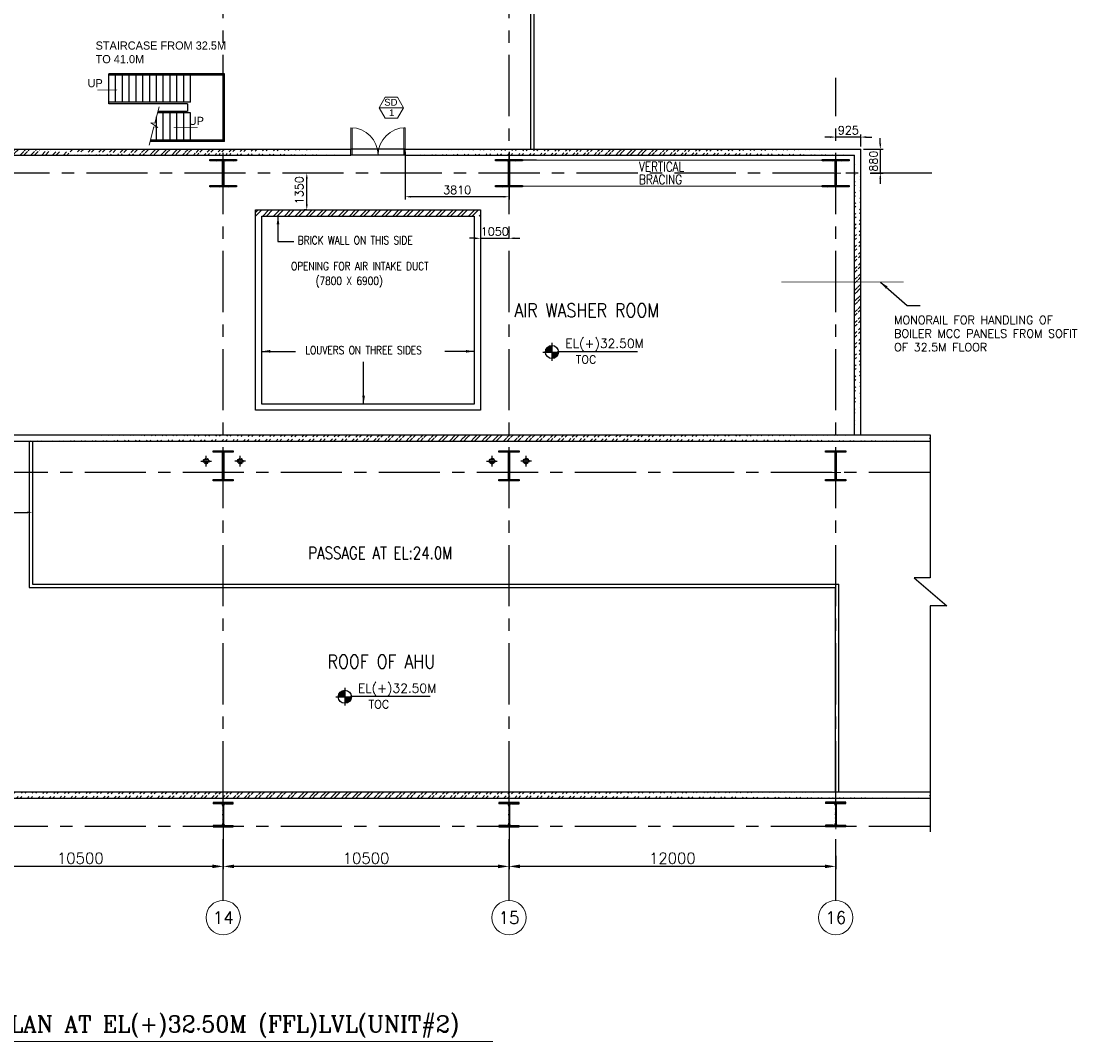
# Model space of a CAD drawing. Header units: inches. Extents: x 0 to 1544102, y -487208 to 23144100.
# Tile 75 of 256: x 541301 to 580576, y -283998 to -246529. Entities that reach past the tile are written whole.
import ezdxf
from ezdxf.enums import TextEntityAlignment as Align

# ---------------------------------------------------------------- set-up
doc = ezdxf.new("R2010")
doc.units = ezdxf.units.IN
doc.header["$LTSCALE"] = 1800
doc.header["$MEASUREMENT"] = 0
for name, pattern in [('CENTER', [2, 1.25, -0.25, 0.25, -0.25]), ('CENTER2', [1.125, 0.75, -0.125, 0.125, -0.125]), ('HIDDEN', [0.375, 0.25, -0.125]), ('HIDDEN2', [0.1875, 0.125, -0.0625])]:
    doc.linetypes.add(name, pattern=pattern)
doc.layers.get('0').update_dxf_attribs({"color": 253, "lineweight": 9})
for name, color, linetype in [('1', 7, 'Continuous'), ('BRACING', 1, 'HIDDEN'), ('COL', 1, 'Continuous'), ('CONCRETE', 145, 'Continuous'), ('GRID', 251, 'CENTER'), ('RAIN WATER', 6, 'Continuous'), ('STAIR', 2, 'Continuous'), ('STEEL', 231, 'Continuous'), ('TEXT', 3, 'Continuous'), ('WALL', 6, 'Continuous'), ('WALL1', 6, 'Continuous')]:
    doc.layers.add(name, color=color, linetype=linetype)
for name, color, linetype, lineweight in [('2CON', 1, 'Continuous', 13), ('A-CUT OUT', 3, 'Continuous', 30), ('A-DOOR', 31, 'Continuous', 9), ('A-WIN TAG', 3, 'Continuous', 13), ('A-WIN TAG TEXT', 3, 'Continuous', 13), ('CEN', 2, 'CENTER', 15), ('CL', 8, 'CENTER', 15), ('DIM', 4, 'Continuous', 18), ('dimension line', 4, 'Continuous', 18), ('LEADER', 4, 'Continuous', 15), ('TIT', 4, 'Continuous', 13), ('WALL HATCH', 251, 'Continuous', 13)]:
    doc.layers.add(name, color=color, linetype=linetype, lineweight=lineweight)
doc.styles.add('ARCHITECTURE', font='stylu.ttf')
doc.styles.add('COMPLEX', font='complex')
doc.styles.add('HTX11', font='O8111901')
doc.styles.add('ROAMNS', font='ROMANS.shx')
doc.styles.add('ROMANS', font='romans.shx')
doc.styles.add('ROMANT', font='romant')
doc.styles.add('SIMPLEX-25', font='simplex.shx')
doc.styles.get("Standard").update_dxf_attribs({"font": 'arial.ttf'})
doc.linetypes.add('FENCELINE1', pattern='A,0.25,-0.1,[133,ltypeshp.shx,S=0.1,R=0,X=-0.1,Y=0],-0.1,1', length=1.45)
doc.dimstyles.new('DIM INT 1', dxfattribs={"dimtxt": 300, "dimasz": 200, "dimexe": 100, "dimexo": 100, "dimgap": 100, "dimtad": 1, "dimdec": 0, "dimzin": 13, "dimdsep": 46, "dimlunit": 5, "dimtxsty": 'ROAMNS', "dimblk1": 'CLOSEDBLANK', "dimcen": 0.09, "dimclrd": 9, "dimclre": 9, "dimclrt": 4, "dimadec": 0, "dimazin": 0, "dimtfac": 1, "dimtdec": 0, "dimtix": 1, "dimtmove": 2, "dimatfit": 3, "dimfxl": 1, "dimtolj": 1, "dimtzin": 13, "dimarcsym": 0})
doc.dimstyles.new('DIM100 x2', dxfattribs={"dimscale": 0, "dimtxt": 400, "dimasz": 400, "dimexe": 100, "dimexo": 100, "dimgap": 100, "dimtad": 1, "dimdec": 0, "dimzin": 13, "dimdsep": 46, "dimtxsty": 'ROMANS', "dimblk2": 'OBLIQUE', "dimcen": 100, "dimdle": 100, "dimclrd": 9, "dimclre": 9, "dimclrt": 4, "dimadec": 0, "dimazin": 0, "dimtfac": 1.1, "dimtdec": 0, "dimtix": 1, "dimtmove": 2, "dimatfit": 3, "dimfxl": 1, "dimtolj": 1, "dimtzin": 13, "dimarcsym": 0})
doc.dimstyles.new('USER175', dxfattribs={"dimscale": 175, "dimtxt": 2, "dimasz": 1.75, "dimexe": 0, "dimexo": 0, "dimgap": 0.5, "dimtad": 1, "dimdec": 0, "dimzin": 0, "dimdsep": 46, "dimtxsty": 'ROMANS', "dimcen": 0, "dimclrd": 4, "dimclre": 4, "dimclrt": 4, "dimadec": 0, "dimazin": 0, "dimtfac": 0.09, "dimtdec": 0, "dimtix": 1, "dimtofl": 0, "dimtmove": 0, "dimatfit": 3, "dimfxl": 1, "dimtolj": 1, "dimtzin": 0, "dimarcsym": 0})

# ---------------------------------------------------------------- blocks, each defined once
blk = doc.blocks.new('*D243')
at = {"layer": 'dimension line', "color": 9, "lineweight": -2, "transparency": 16777216}
for p, q in [((559214, -276037), (559214, -277663)), ((571214, -277181), (571214, -277663)), ((570814, -277563), (559614, -277563))]:
    blk.add_line(p, q, dxfattribs=at)
at = {"layer": 'dimension line', "color": 9, "transparency": 16777216}
for points in [[(559614, -277496), (559614, -277629), (559214, -277563)], [(570814, -277496), (570814, -277629), (571214, -277563)]]:
    blk.add_solid(points, dxfattribs=at)
at = {"layer": 'dimension line', "color": 4, "transparency": 16777216, "insert": (565214, -277263), "char_height": 400, "attachment_point": 5, "style": 'ROMANS'}
blk.add_mtext('\\A1;12000', dxfattribs=at)
blk = doc.blocks.new('_Oblique')
at = {"color": 0, "linetype": 'ByBlock', "lineweight": -2}
blk.add_line((-0.5, -0.5), (0.5, 0.5), dxfattribs=at)
blk = doc.blocks.new('*D244')
at = {"layer": 'dimension line', "color": 9, "lineweight": -2, "transparency": 16777216}
for p, q in [((538214, -277071), (538214, -277663)), ((548714, -277181), (548714, -277663)), ((548314, -277563), (538614, -277563))]:
    blk.add_line(p, q, dxfattribs=at)
at = {"layer": 'dimension line', "color": 9, "transparency": 16777216}
for points in [[(538614, -277496), (538614, -277629), (538214, -277563)], [(548314, -277496), (548314, -277629), (548714, -277563)]]:
    blk.add_solid(points, dxfattribs=at)
at = {"layer": 'dimension line', "color": 4, "transparency": 16777216, "insert": (543464, -277263), "char_height": 400, "attachment_point": 5, "style": 'ROMANS'}
blk.add_mtext('\\A1;10500', dxfattribs=at)
blk = doc.blocks.new('*D245')
at = {"layer": 'dimension line', "color": 9, "lineweight": -2, "transparency": 16777216}
for p, q in [((548714, -276037), (548714, -277663)), ((559214, -277181), (559214, -277663)), ((558814, -277563), (549114, -277563))]:
    blk.add_line(p, q, dxfattribs=at)
at = {"layer": 'dimension line', "color": 9, "transparency": 16777216}
for points in [[(549114, -277496), (549114, -277629), (548714, -277563)], [(558814, -277496), (558814, -277629), (559214, -277563)]]:
    blk.add_solid(points, dxfattribs=at)
at = {"layer": 'dimension line', "color": 4, "transparency": 16777216, "insert": (553964, -277263), "char_height": 400, "attachment_point": 5, "style": 'ROMANS'}
blk.add_mtext('\\A1;10500', dxfattribs=at)
blk = doc.blocks.new('*D518')
at = {"layer": 'DIM', "color": 9, "lineweight": -2, "transparency": 16777216}
for p, q in [((551779, -252101), (551684, -252101)), ((551784, -253251), (551784, -252301)), ((551779, -253451), (551684, -253451))]:
    blk.add_line(p, q, dxfattribs=at)
at = {"layer": 'DIM', "color": 9, "transparency": 16777216}
for points in [[(551751, -252301), (551818, -252301), (551784, -252101)], [(551751, -253251), (551818, -253251), (551784, -253451)]]:
    blk.add_solid(points, dxfattribs=at)
at = {"layer": 'DIM', "color": 4, "transparency": 16777216, "insert": (551508, -252731), "char_height": 300, "attachment_point": 5, "rotation": 90, "style": 'ROAMNS'}
blk.add_mtext('\\A1;1350', dxfattribs=at)
blk = doc.blocks.new('_ClosedBlank')
at = {"color": 0, "linetype": 'ByBlock', "lineweight": -2}
for p, q in [((-1, 0.17), (0, 0)), ((-1, 0.17), (-1, -0.17)), ((0, 0), (-1, -0.17))]:
    blk.add_line(p, q, dxfattribs=at)
blk = doc.blocks.new('*D519')
at = {"layer": 'DIM', "color": 9, "lineweight": -2, "transparency": 16777216}
for p, q in [((557964, -254495), (557764, -254495)), ((558164, -254495), (559214, -254495)), ((559414, -254495), (559614, -254495))]:
    blk.add_line(p, q, dxfattribs=at)
at = {"layer": 'DIM', "color": 9, "transparency": 16777216}
for points in [[(557964, -254462), (557964, -254529), (558164, -254495)], [(559414, -254462), (559414, -254529), (559214, -254495)]]:
    blk.add_solid(points, dxfattribs=at)
at = {"layer": 'DIM', "color": 4, "transparency": 16777216, "insert": (558689, -254245), "char_height": 300, "attachment_point": 5, "style": 'ROAMNS'}
blk.add_mtext('\\A1;1050', dxfattribs=at)
blk = doc.blocks.new('D E F G-ROW COLUMN UNIT2')
at = {"layer": 'COL'}
h = blk.add_hatch(dxfattribs=at)
h.set_pattern_fill('ANSI31', color=256, scale=200, angle=180, style=0)
h.set_pattern_definition([(225, (-557328.912, -127499.994), (17.6776695, -17.6776695), [])])
h.paths.add_polyline_path([(495, 500), (0, 500), (0, 446), (22, 450), (495, 450)])
h.paths.add_polyline_path([(0, 500), (-495, 500), (-495, 450), (0, 450)])
h.paths.add_polyline_path([(0, 450), (-22, 450), (-22, 0), (0, 0)])
h.paths.add_polyline_path([(22, 450), (0, 450), (0, 0), (22, 0)])
h.paths.add_polyline_path([(0, 0), (-22, 0), (-22, -450), (0, -450)])
h.paths.add_polyline_path([(22, 0), (0, 0), (0, -450), (22, -450)])
h.paths.add_polyline_path([(0, -450), (0, -500), (-495, -500), (-495, -450)])
h.paths.add_polyline_path([(495, -450), (0, -450), (0, -500), (495, -500)])
at = {"layer": 'CEN'}
for p, q in [((0, -500), (0, 500)), ((192, 0), (-192, 0))]:
    blk.add_line(p, q, dxfattribs=at)
at = {"layer": 'COL'}
for points in [[(-495, 500), (495, 500), (495, 450), (-495, 450)], [(-22, 450), (22, 450), (22, -450), (-22, -450)], [(-495, -450), (495, -450), (495, -500), (-495, -500)]]:
    blk.add_lwpolyline(points, close=True, dxfattribs=at)
blk = doc.blocks.new('PL-FFL2')
at = {"layer": 'A-CUT OUT'}
h = blk.add_hatch(color=7, dxfattribs=at)
h.paths.add_polyline_path([(3.09, 1.96, 0.414214), (1.09, -0.04), (3.09, -0.04)])
h.paths.add_polyline_path([(5.09, -0.04), (3.09, -0.04), (3.09, -2.04, 0.414214)])
at = {"color": 1, "linetype": 'Continuous'}
for p, q in [((3.09, 2.74), (3.09, -2.74)), ((29.24, 0), (4.78, 0)), ((4.78, 0), (5.09, 0)), ((0.31, -0.04), (5.09, -0.04))]:
    blk.add_line(p, q, dxfattribs=at)
blk.add_circle((3.09, -0.04), 2, dxfattribs=at)
at = {"color": 4, "linetype": 'Continuous'}
blk.add_attdef('EL(+)', text='', height=2.75, dxfattribs=at).set_placement((18.98, 2.4), align=Align.MIDDLE)
at = {"color": 3, "linetype": 'Continuous'}
blk.add_attdef('XXX', text='', height=2.5, dxfattribs=at).set_placement((18.44, -3.52), align=Align.MIDDLE)
blk = doc.blocks.new('GRD')
at = {"layer": 'CL', "linetype": 'Continuous'}
blk.add_circle((0, 419.99985), 419.99985, dxfattribs=at)
at = {"layer": 'CL', "color": 4, "style": 'COMPLEX'}
blk.add_attdef('GRD', text='', height=300, dxfattribs=at).set_placement((0, 419.99985), align=Align.MIDDLE)
blk = doc.blocks.new('*D710')
at = {"layer": 'DIM', "color": 9, "lineweight": -2, "transparency": 16777216}
for p, q in [((572852, -251021), (572852, -250821)), ((572239, -251221), (572952, -251221)), ((572852, -251221), (572852, -252101)), ((572474, -252101), (572952, -252101)), ((572852, -252301), (572852, -252501))]:
    blk.add_line(p, q, dxfattribs=at)
at = {"layer": 'DIM', "color": 9, "transparency": 16777216}
for points in [[(572818, -251021), (572885, -251021), (572852, -251221)], [(572818, -252301), (572885, -252301), (572852, -252101)]]:
    blk.add_solid(points, dxfattribs=at)
at = {"layer": 'DIM', "color": 4, "transparency": 16777216, "insert": (572602, -251661), "char_height": 300, "attachment_point": 5, "rotation": 90, "style": 'ROAMNS'}
blk.add_mtext('\\A1;880', dxfattribs=at)
blk = doc.blocks.new('*D711')
at = {"layer": 'DIM', "color": 9, "lineweight": -2, "transparency": 16777216}
for p, q in [((571014, -250778), (570814, -250778)), ((571214, -250825), (571214, -250678)), ((572139, -250778), (571214, -250778)), ((572139, -251121), (572139, -250678)), ((572339, -250778), (572539, -250778))]:
    blk.add_line(p, q, dxfattribs=at)
at = {"layer": 'DIM', "color": 9, "transparency": 16777216}
for points in [[(571014, -250744), (571014, -250811), (571214, -250778)], [(572339, -250744), (572339, -250811), (572139, -250778)]]:
    blk.add_solid(points, dxfattribs=at)
at = {"layer": 'DIM', "color": 4, "transparency": 16777216, "insert": (571676, -250528), "char_height": 300, "attachment_point": 5, "style": 'ROAMNS'}
blk.add_mtext('\\A1;925', dxfattribs=at)
blk = doc.blocks.new('B-ROW COLUMN (ABOVE 27.6M)')
at = {"layer": 'COL', "linetype": 'Continuous'}
h = blk.add_hatch(dxfattribs=at)
h.set_pattern_fill('ANSI31', color=256, scale=100, style=0)
h.set_pattern_definition([(45, (-1203962.571, 168010.577), (-8.83883476, 8.83883476), [])])
h.paths.add_polyline_path([(13, 500), (0, 500), (0, 150), (13, 150)])
h.paths.add_polyline_path([(0, 500), (-13, 500), (-13, 150), (0, 150)])
h.paths.add_polyline_path([(-370, 900), (-370, 852), (-89, 852), (-87, 852), (-85, 852), (-83, 852), (-82, 852), (-80, 851), (-78, 851), (-76, 851), (-74, 851), (-72, 850), (-71, 850), (-69, 849), (-67, 849), (-65, 848), (-64, 848), (-62, 847), (-60, 846), (-58, 846), (-57, 845), (-55, 844), (-53, 843), (-52, 842), (-50, 841), (-49, 840), (-47, 839), (-46, 838), (-44, 837), (-43, 836), (-41, 835), (-40, 834), (-38, 832), (-37, 831), (-36, 830), (-34, 829), (-33, 827), (-32, 826), (-31, 824), (-29, 823), (-28, 821), (-27, 820), (-26, 818), (-25, 817), (-24, 815), (-23, 814), (-22, 812), (-22, 810), (-21, 809), (-20, 807), (-19, 805), (-19, 804), (-18, 802), (-17, 800), (-17, 798), (-16, 797), (-16, 795), (-15, 793), (-15, 791), (-15, 789), (-14, 788), (-14, 786), (-14, 784), (-14, 782), (-14, 780), (-14, 778), (-13, 776), (-13, 500), (0, 500), (0, 900)])
h.paths.add_polyline_path([(370, 852), (370, 900), (0, 900), (0, 500), (13, 500), (13, 776), (14, 778), (14, 780), (14, 782), (14, 784), (14, 786), (14, 788), (15, 789), (15, 791), (15, 793), (16, 795), (16, 797), (17, 798), (17, 800), (18, 802), (19, 804), (19, 805), (20, 807), (21, 809), (22, 810), (22, 812), (23, 814), (24, 815), (25, 817), (26, 818), (27, 820), (28, 821), (29, 823), (31, 824), (32, 826), (33, 827), (34, 829), (36, 830), (37, 831), (38, 832), (40, 834), (41, 835), (43, 836), (44, 837), (46, 838), (47, 839), (49, 840), (50, 841), (52, 842), (53, 843), (55, 844), (57, 845), (58, 846), (60, 846), (62, 847), (64, 848), (65, 848), (67, 849), (69, 849), (71, 850), (72, 850), (74, 851), (76, 851), (78, 851), (80, 851), (82, 852), (83, 852), (85, 852), (87, 852), (89, 852)])
h.paths.add_polyline_path([(370, 0), (370, 48), (89, 48), (87, 48), (85, 48), (83, 48), (82, 48), (80, 49), (78, 49), (76, 49), (74, 49), (72, 50), (71, 50), (69, 51), (67, 51), (65, 52), (64, 52), (62, 53), (60, 54), (58, 54), (57, 55), (55, 56), (53, 57), (52, 58), (50, 59), (49, 60), (47, 61), (46, 62), (44, 63), (43, 64), (41, 65), (40, 66), (38, 68), (37, 69), (36, 70), (34, 71), (33, 73), (32, 74), (31, 76), (29, 77), (28, 79), (27, 80), (26, 82), (25, 83), (24, 85), (23, 86), (22, 88), (22, 90), (21, 91), (20, 93), (19, 95), (19, 96), (18, 98), (17, 100), (17, 102), (16, 103), (16, 105), (15, 107), (15, 109), (15, 111), (14, 112), (14, 114), (14, 116), (14, 118), (14, 120), (14, 122), (13, 124), (13, 150), (0, 150), (0, 0)])
h.paths.add_polyline_path([(-370, 48), (-370, 0), (0, 0), (0, 150), (-13, 150), (-13, 124), (-14, 122), (-14, 120), (-14, 118), (-14, 116), (-14, 114), (-14, 112), (-15, 111), (-15, 109), (-15, 107), (-16, 105), (-16, 103), (-17, 102), (-17, 100), (-18, 98), (-19, 96), (-19, 95), (-20, 93), (-21, 91), (-22, 90), (-22, 88), (-23, 86), (-24, 85), (-25, 83), (-26, 82), (-27, 80), (-28, 79), (-29, 77), (-31, 76), (-32, 74), (-33, 73), (-34, 71), (-36, 70), (-37, 69), (-38, 68), (-40, 66), (-41, 65), (-43, 64), (-44, 63), (-46, 62), (-47, 61), (-49, 60), (-50, 59), (-52, 58), (-53, 57), (-55, 56), (-57, 55), (-58, 54), (-60, 54), (-62, 53), (-64, 52), (-65, 52), (-67, 51), (-69, 51), (-71, 50), (-72, 50), (-74, 49), (-76, 49), (-78, 49), (-80, 49), (-82, 48), (-83, 48), (-85, 48), (-87, 48), (-89, 48)])
at = {"layer": 'CEN', "color": 2}
for p, q in [((0, 995), (0, -95)), ((-37, 450), (37, 450))]:
    blk.add_line(p, q, dxfattribs=at)
at = {"layer": 'COL'}
for p, q in [((-370, 900), (-370, 852)), ((370, 900), (-370, 900)), ((-89, 852), (-370, 852)), ((89, 852), (370, 852)), ((370, 852), (370, 900)), ((-13, 776), (-13, 124)), ((13, 776), (13, 124)), ((-89, 48), (-370, 48)), ((-370, 48), (-370, 0)), ((-370, 0), (370, 0)), ((89, 48), (370, 48)), ((370, 0), (370, 48))]:
    blk.add_line(p, q, dxfattribs=at)
for centre, major_axis, start_param, end_param in [((-89, 776), (-75.5, 0), 3.142177, 4.712973), ((89, 776), (-75.5, 0), -1.570153, 0.000644), ((-89, 124), (-75.5, 0.1), 1.572668, 3.143464), ((89, 124), (-75.5, 0.1), 0.001198, 1.571994)]:
    blk.add_ellipse(centre, major_axis=major_axis, ratio=1, start_param=start_param, end_param=end_param, dxfattribs=at)
blk = doc.blocks.new('C-ROW COLUMN (above17m)')
at = {"layer": 'COL'}
h = blk.add_hatch(dxfattribs=at)
h.set_pattern_fill('ANSI31', color=256, scale=200, style=0)
h.set_pattern_definition([(45, (-78771.347, -120071.694), (-17.6776695, 17.6776695), [])])
h.paths.add_polyline_path([(22, 755), (-22, 755), (-22, -255), (22, -255)])
h.paths.add_polyline_path([(370, -300), (370, -255), (-370, -255), (-370, -300)])
h.paths.add_polyline_path([(-370, 800), (-370, 755), (370, 755), (370, 800)])
at = {"layer": 'CEN'}
for p, q in [((0, -300), (0, 800)), ((-192, 0), (192, 0))]:
    blk.add_line(p, q, dxfattribs=at)
at = {"layer": 'COL'}
for points in [[(-370, 800), (370, 800), (370, 755), (-370, 755)], [(-22, 755), (22, 755), (22, -255), (-22, -255)], [(-370, -255), (370, -255), (370, -300), (-370, -300)]]:
    blk.add_lwpolyline(points, close=True, dxfattribs=at)
blk = doc.blocks.new('M_Double-Flush - 2000 X 2100 SD1-275612-Level 1')
at = {"layer": 'A-DOOR', "lineweight": 18}
for p, q in [((-1000, 1115), (-949, 1115)), ((-1000, 115), (-1000, 1115)), ((-949, 115), (-949, 1115)), ((949, 115), (949, 1114)), ((1000, 115), (1000, 1115)), ((-1000, 115), (-949, 115)), ((1000, 115), (949, 115))]:
    blk.add_line(p, q, dxfattribs=at)
at = {"layer": 'A-DOOR'}
for centre, start, end in [((-1000, 115), 0, 90), ((1000, 115), 90, 180)]:
    blk.add_arc(centre, 1000, start, end, dxfattribs=at)
blk = doc.blocks.new('*D1125')
at = {"layer": 'DIM', "color": 9, "lineweight": -2, "transparency": 16777216}
for p, q in [((555404, -251321), (555404, -253069)), ((559214, -251321), (559214, -253069)), ((559014, -252969), (555604, -252969))]:
    blk.add_line(p, q, dxfattribs=at)
at = {"layer": 'DIM', "color": 9, "transparency": 16777216}
for points in [[(555604, -252936), (555604, -253002), (555404, -252969)], [(559014, -252936), (559014, -253002), (559214, -252969)]]:
    blk.add_solid(points, dxfattribs=at)
at = {"layer": 'DIM', "color": 4, "transparency": 16777216, "insert": (557309, -252719), "char_height": 300, "attachment_point": 5, "style": 'ROAMNS'}
blk.add_mtext('\\A1;3810', dxfattribs=at)
blk = doc.blocks.new('*D1128')
at = {"layer": 'DIM', "color": 9, "lineweight": -2, "transparency": 16777216}
for p, q in [((538214, -264525), (538214, -264663)), ((538414, -264563), (541508, -264563)), ((541708, -264525), (541708, -264663))]:
    blk.add_line(p, q, dxfattribs=at)
at = {"layer": 'DIM', "color": 9, "transparency": 16777216}
for points in [[(538414, -264529), (538414, -264596), (538214, -264563)], [(541508, -264529), (541508, -264596), (541708, -264563)]]:
    blk.add_solid(points, dxfattribs=at)
at = {"layer": 'DIM', "color": 4, "transparency": 16777216, "insert": (539961, -264313), "char_height": 300, "attachment_point": 5, "style": 'ROAMNS'}
blk.add_mtext('\\A1;3495', dxfattribs=at)

msp = doc.modelspace()

# ---------------------------------------------------------------- hatches: boundary and pattern name
at = {"layer": 'WALL HATCH'}
h = msp.add_hatch(dxfattribs=at)
h.set_pattern_fill('ANSI32', color=256, scale=750, style=0)
h.set_pattern_definition([(45, (2000, 30), (-198.87378, 198.87378), []), (45, (2132.58, 30), (-198.87378, 198.87378), [])])
edge = h.paths.add_edge_path()
edge.add_line((543067.7, -251221.25), (553405.09, -251221.25))
edge.add_line((543066.44, -251436.25), (553405.09, -251436.25))
edge.add_line((537288.7, -251256.39), (537498.7, -251256.39))
edge.add_line((537288.7, -251436.25), (537524.27, -251436.25))
edge.add_line((537292.04, -251221.25), (543039.29, -251221.25))
edge.add_line((537518.7, -251436.25), (543039.29, -251436.25))
h = msp.add_hatch(dxfattribs=at)
h.set_pattern_fill('ANSI32', color=256, scale=750, style=0)
h.set_pattern_definition([(45, (0, 15), (-198.87378, 198.87378), []), (45, (132.58, 15), (-198.87378, 198.87378), [])])
edge = h.paths.add_edge_path()
edge.add_line((555405.09, -251221.25), (572138.7, -251221.25))
edge.add_line((555405.09, -251436.25), (571908.7, -251436.25))
h = msp.add_hatch(dxfattribs=at)
h.set_pattern_fill('ANSI32', color=256, scale=750, style=0)
h.set_pattern_definition([(45, (210, 0), (-198.87378, 198.87378), []), (45, (342.58, 0), (-198.87378, 198.87378), [])])
edge = h.paths.add_edge_path()
edge.add_line((571908.7, -261711.25), (571908.7, -251466.25))
edge.add_line((572138.7, -261711.25), (572138.7, -251236.25))
h = msp.add_hatch(dxfattribs=at)
h.set_pattern_fill('ANSI32', color=256, scale=750, style=0)
h.paths.add_polyline_path([(549903.53, -253451.41), (558163.53, -253451.41), (558163.53, -253681.41), (549903.53, -253681.41)])
h = msp.add_hatch(dxfattribs=at)
h.set_pattern_fill('ANSI32', color=256, scale=750, style=0)
edge = h.paths.add_edge_path()
edge.add_line((540963.7, -261711.25), (574677.72, -261711.25))
edge.add_line((540963.7, -261941.25), (574677.72, -261941.25))
h = msp.add_hatch(dxfattribs=at)
h.set_pattern_fill('ANSI32', color=256, scale=750, style=0)
edge = h.paths.add_edge_path()
edge.add_line((530943.7, -274821.25), (574677.72, -274821.25))
edge.add_line((530943.7, -275051.25), (574677.72, -275051.25))

# ---------------------------------------------------------------- linework, layer by layer
for points in [[(574677.72, -261941.25), (574677.72, -261845.41), (574654.72, -261845.41), (574700.72, -261807.08), (574677.72, -261807.08), (574677.72, -261711.25)], [(574677.72, -275071.25), (574677.72, -274975.41), (574654.72, -274975.41), (574700.72, -274937.08), (574677.72, -274937.08), (574677.72, -274791.33)]]:
    msp.add_lwpolyline(points)
at = {"layer": '1'}
msp.add_lwpolyline([(574677.72, -261711.25), (574677.72, -266959.57), (574093.17, -266959.57), (575297.76, -267995.91), (574677.72, -267995.91), (574677.72, -276291.25)], dxfattribs=at)
at = {"layer": '2CON'}
msp.add_line((555343.02, -249699.1), (554443.02, -249699.1), dxfattribs=at)
at = {"layer": 'A-WIN TAG'}
msp.add_lwpolyline([(554668.02, -249309.39), (554443.02, -249699.1), (554668.02, -250088.81), (555118.02, -250088.81), (555343.02, -249699.1), (555118.02, -249309.39)], close=True, dxfattribs=at)
at = {"layer": 'BRACING', "const_width": 40}
for points in [[(559708.7, -251621.25), (570718.7, -251626.25)], [(559708.7, -252581.25), (570718.7, -252581.25)]]:
    msp.add_lwpolyline(points, dxfattribs=at)
at = {"layer": 'CONCRETE'}
for p, q in [((555405.09, -251221.25), (553404.09, -251221.25)), ((555405.09, -251436.25), (553404.09, -251436.25))]:
    msp.add_line(p, q, dxfattribs=at)
at = {"layer": 'GRID'}
for p, q in [((548713.7, -278811.88), (548713.7, -216849.27)), ((559213.7, -278811.88), (559213.7, -216849.27)), ((571213.7, -278811.88), (571213.7, -248601.25)), ((574739.07, -252101.25), (522413.7, -252101.25)), ((574677.72, -263101.25), (522413.7, -263101.25)), ((574677.72, -276101.25), (522413.7, -276101.25))]:
    msp.add_line(p, q, dxfattribs=at)
at = {"layer": 'LEADER'}
msp.add_lwpolyline([(546360.42, -249664.47), (546202.85, -250264.47), (546052.01, -250255.73), (546317.59, -250424.06), (546167.46, -250402.9), (545995.22, -251079.07)], dxfattribs=at)
at = {"layer": 'RAIN WATER', "linetype": 'CENTER2', "ltscale": 0.05}
for p, q in [((547888.7, -262676.25), (548288.7, -262676.25)), ((548088.7, -262876.25), (548088.7, -262476.25)), ((549538.7, -262676.25), (549138.7, -262676.25)), ((549338.7, -262876.25), (549338.7, -262476.25)), ((558388.7, -262676.25), (558788.7, -262676.25)), ((558588.7, -262876.25), (558588.7, -262476.25)), ((560038.7, -262676.25), (559638.7, -262676.25)), ((559838.7, -262876.25), (559838.7, -262476.25))]:
    msp.add_line(p, q, dxfattribs=at)
at = {"layer": 'RAIN WATER', "linetype": 'HIDDEN2', "ltscale": 0.25}
for centre in [(548088.7, -262676.25), (549338.7, -262676.25), (558588.7, -262676.25), (559838.7, -262676.25)]:
    msp.add_circle(centre, 100, dxfattribs=at)
at = {"layer": 'RAIN WATER', "ltscale": 0.25}
for centre in [(548088.7, -262676.25), (549338.7, -262676.25), (558588.7, -262676.25), (559838.7, -262676.25)]:
    msp.add_circle(centre, 75, dxfattribs=at)
at = {"layer": 'STAIR', "linetype": 'Continuous'}
for p, q in [((544513.74, -249551.25), (544513.74, -248451.25)), ((548713.7, -248501.25), (544513.74, -248501.25)), ((544763.74, -249501.25), (544763.74, -248501.25)), ((545013.74, -249501.25), (545013.74, -248501.25)), ((545263.74, -249501.25), (545263.74, -248501.25)), ((545513.74, -249501.25), (545513.74, -248501.25)), ((545763.74, -249501.25), (545763.74, -248501.25)), ((546013.74, -249501.25), (546013.74, -248501.25)), ((546263.74, -249501.25), (546263.74, -248501.25)), ((546513.74, -249501.25), (546513.74, -248501.25)), ((546763.74, -249501.25), (546763.74, -248501.25)), ((547013.74, -249501.25), (547013.74, -248501.25)), ((547263.74, -249501.25), (547263.74, -248501.25)), ((547513.74, -249501.25), (547513.74, -248501.25)), ((548713.7, -250886.25), (548713.7, -248501.25)), ((547513.74, -249501.25), (544513.74, -249501.25)), ((546263.74, -250886.25), (546263.74, -250032.62)), ((547513.74, -249886.25), (546302.18, -249886.25)), ((546513.74, -250886.25), (546513.74, -249886.25)), ((546513.74, -250886.25), (546513.74, -249886.25)), ((546763.74, -250886.25), (546763.74, -249886.25)), ((546763.74, -250886.25), (546763.74, -249886.25)), ((547013.74, -250886.25), (547013.74, -249886.25)), ((547263.74, -250886.25), (547263.74, -249886.25)), ((547513.74, -250886.25), (547513.74, -249886.25)), ((548713.7, -250886.25), (546044.34, -250886.25))]:
    msp.add_line(p, q, dxfattribs=at)
at = {"layer": 'STAIR', "linetype": 'Continuous', "flags": 128}
for points in [[(544843.38, -249047.89, 0, 150, 0), (544488.69, -249047.89, 25, 25, 0), (544091.81, -249047.89, 25, 25, 0)], [(546865.72, -250432.89, 0, 150, 0), (547220.41, -250432.89, 25, 25, 0), (547779.05, -250432.89, 25, 25, 0)]]:
    msp.add_lwpolyline(points, format="xyseb", dxfattribs=at)
at = {"layer": 'STEEL', "linetype": 'FENCELINE1', "ltscale": 0.25}
for p, q in [((548763.7, -248451.25), (544513.74, -248451.25)), ((548763.7, -250936.25), (548763.7, -248451.25)), ((547398.2, -249551.25), (544513.74, -249551.25)), ((547398.2, -249551.25), (547398.2, -249836.25)), ((547388.7, -249836.25), (546315.31, -249836.25)), ((548763.7, -250936.25), (546031.6, -250936.25))]:
    msp.add_line(p, q, dxfattribs=at)
at = {"layer": 'STEEL', "const_width": 30}
msp.add_lwpolyline([(569213.7, -256101.25), (573713.7, -256101.25)], dxfattribs=at)
at = {"layer": 'TIT'}
msp.add_line((537839.67, -283998.08), (558616.35, -283998.08), dxfattribs=at)
at = {"layer": 'WALL'}
for p, q in [((537288.7, -251221.25), (553405.09, -251221.25)), ((553404.09, -251436.25), (553404.09, -251206.25)), ((555404.09, -251436.25), (555404.09, -251221.25)), ((555405.09, -251221.25), (560013.7, -251221.25)), ((560013.7, -251221.25), (572138.7, -251221.25)), ((572138.7, -261711.25), (572138.7, -251221.25)), ((537518.7, -251436.25), (553405.09, -251436.25)), ((555405.09, -251436.25), (571908.7, -251436.25)), ((571908.7, -261711.25), (571908.7, -251436.25)), ((540963.7, -261711.25), (574677.72, -261711.25)), ((540963.7, -261941.25), (574677.72, -261941.25)), ((541583.24, -261941.25), (541583.24, -267326.25)), ((541708.24, -261941.25), (541708.24, -267201.25)), ((541582.24, -267326.25), (571203.7, -267326.25)), ((541707.24, -267201.25), (571328.7, -267201.25)), ((571203.7, -274821.25), (571203.7, -267326.25)), ((571328.7, -274821.25), (571328.7, -267201.25)), ((530943.7, -274821.25), (574677.72, -274821.25)), ((530943.7, -275051.25), (574677.72, -275051.25))]:
    msp.add_line(p, q, dxfattribs=at)
for points in [[(549903.53, -253451.41), (558163.53, -253451.41), (558163.53, -260811.41), (549903.53, -260811.41)], [(550133.53, -253681.41), (557933.53, -253681.41), (557933.53, -260581.41), (550133.53, -260581.41)]]:
    msp.add_lwpolyline(points, close=True, dxfattribs=at)
at = {"layer": 'WALL1'}
for p, q in [((560013.7, -251221.25), (560013.7, -219346.25)), ((560138.7, -251221.25), (560138.7, -219221.25))]:
    msp.add_line(p, q, dxfattribs=at)

# ---------------------------------------------------------------- block references
for name, p in [('C-ROW COLUMN (above17m)', (548713.7, -263101.25)), ('C-ROW COLUMN (above17m)', (559213.7, -263101.25)), ('C-ROW COLUMN (above17m)', (571213.7, -263101.25)), ('B-ROW COLUMN (ABOVE 27.6M)', (548713.7, -276112.46)), ('B-ROW COLUMN (ABOVE 27.6M)', (559213.7, -276112.46)), ('B-ROW COLUMN (ABOVE 27.6M)', (571213.7, -276101.25))]:
    msp.add_blockref(name, p)
at = {"layer": '1', "color": 6}
ref = msp.add_blockref('PL-FFL2', (560420.02, -258666.75), dxfattribs=dict(at, xscale=120, yscale=120, zscale=120))
ref.add_attrib('XXX', 'TOC', dxfattribs={"layer": '0', "color": 3, "linetype": 'Continuous', "height": 300, "style": 'SIMPLEX-25'}).set_placement((562042.49, -258947.19), align=Align.MIDDLE)
ref.add_attrib('EL(+)', 'EL(+)32.50M', dxfattribs={"layer": '0', "color": 4, "linetype": 'Continuous', "height": 330, "style": 'SIMPLEX-25'}).set_placement((562721.25, -258379.1), align=Align.MIDDLE)
ref = msp.add_blockref('PL-FFL2', (552811.36, -271329.51), dxfattribs=dict(at, xscale=120, yscale=120, zscale=120))
ref.add_attrib('XXX', 'TOC', dxfattribs={"layer": '0', "color": 3, "linetype": 'Continuous', "height": 300, "style": 'SIMPLEX-25'}).set_placement((554433.84, -271609.94), align=Align.MIDDLE)
ref.add_attrib('EL(+)', 'EL(+)32.50M', dxfattribs={"layer": '0', "color": 4, "linetype": 'Continuous', "height": 330, "style": 'SIMPLEX-25'}).set_placement((555102.08, -271041.86), align=Align.MIDDLE)
at = {"layer": 'A-DOOR', "xscale": -1, "rotation": 359.9999999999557}
msp.add_blockref('M_Double-Flush - 2000 X 2100 SD1-275612-Level 1', (554404.09, -251551.25), dxfattribs=at)
at = {"layer": 'COL'}
for p in [(548713.7, -252101.25), (559213.7, -252101.25), (571213.7, -252101.25)]:
    msp.add_blockref('D E F G-ROW COLUMN UNIT2', p, dxfattribs=at)
at = {"layer": 'DIM', "xscale": 1.5, "yscale": 1.5, "zscale": 1.5}
for p, values in [((548713.7, -280071.88), {'GRD': '14'}), ((559213.7, -280071.88), {'GRD': '15'}), ((571213.7, -280071.88), {'GRD': '16'})]:
    msp.add_blockref('GRD', p, dxfattribs=at).add_auto_attribs(values)

# ---------------------------------------------------------------- texts
at = {"layer": 'A-WIN TAG TEXT'}
for s, p in [('SD', (554873.33, -249499.16)), ('1', (554904.61, -249884.97))]:
    msp.add_text(s, height=250, dxfattribs=at).set_placement(p, align=Align.MIDDLE)
at = {"layer": 'TEXT', "linetype": 'Continuous', "style": 'HTX11'}
for p in [(543733.04, -248947.89), (547449.7, -250332.89)]:
    msp.add_text('UP', height=300, dxfattribs=at).set_placement(p)
at = {"layer": 'TEXT'}
for s, height, style, width, p in [('BRICK WALL ON THIS SIDE', 300, 'ROMANS', 0.8, (551454.28, -254718.68)), ('OPENING FOR AIR INTAKE DUCT', 300, 'ROMANS', 0.8, (551208.04, -255667.04)), ('(7800 X 6900)', 300, 'ROMANS', 0.8, (552109.88, -256206.61)), ('LOUVERS ON THREE SIDES', 300, 'ROMANS', 0.8, (551730.26, -258753.36)), ('ROOF OF AHU', 500, 'ROMANT', 0.85, (552547.58, -270290.25))]:
    msp.add_text(s, height=height, dxfattribs=dict(at, style=style, width=width)).set_placement(p)
at = {"layer": 'TEXT', "attachment_point": 1}
for s, insert, char_height, width, style in [('STAIRCASE FROM 32.5M TO 41.0M', (544027.24, -247265.84), 300, 4844.9471, 'HTX11'), ('MONORAIL FOR HANDLING OF BOILER MCC PANELS FROM SOFIT OF 32.5M FLOOR ', (573355.32, -257345.82), 300, 7325.8005, 'ROMANS'), ('{\\Fcomplex|c0;PLAN AT EL(+)32.50M (FFL)LVL(UNIT#2)}', (540324.97, -283052.39), 600, 28835.4592, 'ARCHITECTURE')]:
    msp.add_mtext(s, dxfattribs=dict(at, insert=insert, char_height=char_height, width=width, style=style))
at = {"layer": 'TEXT', "insert": (563988.23, -251691.25), "char_height": 350, "width": 1838.5567, "attachment_point": 1, "line_spacing_factor": 0.805714, "style": 'ROMANS'}
msp.add_mtext('{\\W0.8;VERTICAL BRACING}', dxfattribs=at)
at = {"layer": 'TEXT', "attachment_point": 1}
for s, width, insert, char_height, style in [('{\\W0.85;AIR WASHER ROOM}', 12407.5079, (559409.4, -256886.88), 500, 'ROMANT'), ('{\\W0.8;PASSAGE AT EL:24.0M}', 5943.9858, (551837.81, -265826.98), 450, 'ROMANS')]:
    msp.add_mtext_dynamic_manual_height_columns(s, width=width, gutter_width=1, heights=[0], dxfattribs=dict(at, insert=insert, char_height=char_height, style=style))

# ---------------------------------------------------------------- dimensions: what is measured, and where the dimension line sits
at = {"layer": 'DIM'}
for base, p1, p2, picture, middle in [((571213.7, -250777.55), (572138.7, -251221.25), (571213.7, -250924.51), '*D711', (571676.2, -250527.55)), ((555404.09, -252969.13), (559213.7, -251221.25), (555404.09, -251221.25), '*D1125', (557308.9, -252719.13)), ((559213.7, -254495.46), (558163.53, -254495.46), (559213.7, -254495.46), '*D519', (558688.62, -254245.46)), ((541708.24, -264562.71), (538213.7, -264424.73), (541708.24, -264424.73), '*D1128', (539960.97, -264312.71))]:
    dim = msp.add_linear_dim(base=base, p1=p1, p2=p2, dimstyle='DIM INT 1', dxfattribs=at)
    dim.commit()
    dim.dimension.update_dxf_attribs({"geometry": picture, "text_midpoint": middle})
dim = msp.add_linear_dim(base=(572851.79, -252101.25), p1=(572138.7, -251221.25), p2=(572373.5, -252101.25), angle=90, dimstyle='DIM INT 1', dxfattribs=at)
dim.commit()
dim.dimension.update_dxf_attribs({"geometry": '*D710', "text_midpoint": (572601.79, -251661.25)})
dim = msp.add_linear_dim(base=(551784.48, -252101.25), p1=(551879.32, -253451.41), p2=(551879.32, -252101.25), angle=90, dimstyle='DIM INT 1', dxfattribs=at)
dim.commit()
dim.dimension.update_dxf_attribs({"geometry": '*D518', "text_midpoint": (551508.08, -252730.59), "dimtype": 160})
at = {"layer": 'dimension line'}
for base, p1, p2, picture, middle in [((548713.7, -277562.58), (559213.7, -277080.9), (548713.7, -275937.01), '*D245', (553963.7, -277262.58)), ((559213.7, -277562.58), (571213.7, -277080.9), (559213.7, -275937.01), '*D243', (565213.7, -277262.58)), ((538213.7, -277562.58), (548713.7, -277080.9), (538213.7, -276970.69), '*D244', (543463.7, -277262.58))]:
    dim = msp.add_linear_dim(base=base, p1=p1, p2=p2, angle=180, dimstyle='DIM100 x2', override={"dimscale": 1}, dxfattribs=at)
    dim.commit()
    dim.dimension.update_dxf_attribs({"geometry": picture, "text_midpoint": middle})

# ---------------------------------------------------------------- leaders
at = {"layer": '1'}
for points in [[(550727.03, -253681.41), (550727.03, -254618.24), (551310.1, -254618.24)], [(550133.53, -258647.12), (551364.48, -258647.12)], [(557933.53, -258647.12), (556853.57, -258647.12)], [(553871, -260581.41), (553871, -259030.08)]]:
    msp.add_leader(points, dimstyle='USER175', override={"dimgap": 0.5, "dimtad": 0}, dxfattribs=at)
at = {"layer": 'DIM'}
msp.add_leader([(572858.78, -256101.25), (573832.39, -256969.37), (574319.39, -256969.37)], dimstyle='USER175', override={"dimgap": 0.5, "dimtad": 0}, dxfattribs=at)

doc.saveas('drawing.dxf')
